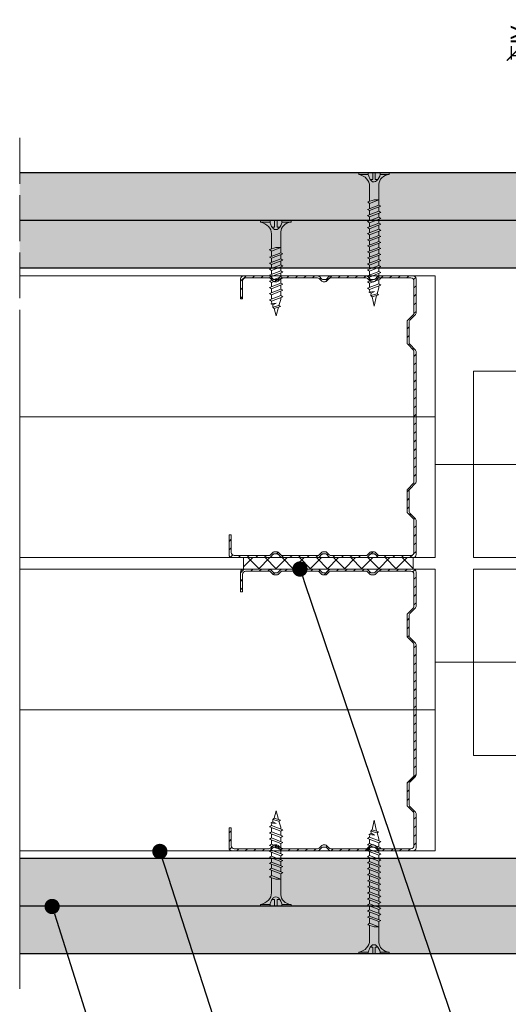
# Model space of a CAD drawing. Header units: millimetres. Extents: x 1770 to 2946, y 954 to 1412.
# Tile 2 of 8: x 1770 to 1898, y 1104 to 1362. Entities that reach past the tile are written whole.
import ezdxf
from ezdxf import colors
from ezdxf.entities.mleader import LeaderData, LeaderLine
from ezdxf.math import Vec2, Vec3

# ---------------------------------------------------------------- set-up
doc = ezdxf.new("R2010")
doc.units = ezdxf.units.MM
doc.linetypes.add('ACAD_ISO02W100', pattern=[15, 12, -3])
for name, color, linetype, lineweight in [('_ISOVER WELNA', 7, 'BATTING', 9), ('_RIGIPS AKCESORIA', 7, 'Continuous', 18), ('_RIGIPS G-K', 7, 'Continuous', 25), ('_RIGIPS PROFIL', 7, 'Continuous', 18), ('OPISY', 7, 'Continuous', 9), ('PRZERYWANA', 7, 'ACAD_ISO02W100', 9), ('WYMIARY', 7, 'Continuous', 25)]:
    doc.layers.add(name, color=color, linetype=linetype, lineweight=lineweight)
doc.styles.get("Standard").update_dxf_attribs({"font": 'arial.ttf'})
doc.linetypes.add('BATTING', pattern='A,0.00254,-2.54,[134,ltypeshp.shx,S=2.54,R=0,X=-2.54,Y=0],-5.08,[134,ltypeshp.shx,S=2.54,R=180,X=2.54,Y=0],-2.54', length=10.16254)
doc.dimstyles.new('ISO-25', dxfattribs={"dimtxt": 5, "dimasz": 2.5, "dimexe": 2.5, "dimexo": 0.625, "dimtad": 1, "dimtxsty": 'Standard', "dimblk": 'ARCHTICK', "dimcen": 2.5, "dimadec": 0, "dimazin": 0, "dimtfac": 1, "dimtmove": 0, "dimatfit": 3, "dimfxl": 1, "dimfxlon": 1, "dimarcsym": 0})
pattern_1 = [(315, (0, -552.8173), (3.367596, 1.122532), [0, -3.175])]
pattern_2 = [(315, (0, -604.6173), (3.367596, 1.122532), [0, -3.175])]

# ---------------------------------------------------------------- blocks, each defined once
blk = doc.blocks.new('TN 35')
at = {"layer": '_RIGIPS AKCESORIA'}
for p, q in [((0, -0.84), (0, 7.16)), ((0, 7.16), (0.46, 7.16)), ((0.46, 7.16), (0.46, 4.78)), ((0.46, 4.78), (0, 4.78)), ((0, 3.5), (1.77, 3.5)), ((0, 2.83), (1.77, 2.83)), ((1.77, 3.5), (1.77, 4.2)), ((1.77, 2.83), (1.77, 2.18)), ((3.02, 4.46), (8.47, 4.46)), ((7.12, 4.46), (7.12, 3.18)), ((8.03, 2.01), (7.12, 4.46)), ((7.12, 3.18), (7.65, 1.53)), ((8.47, 4.46), (8.79, 5)), ((9.61, 1.51), (8.47, 4.46)), ((8.79, 5), (9.93, 2.01)), ((9, 4.46), (10.1, 4.46)), ((10.1, 4.46), (10.41, 5)), ((11.23, 1.51), (10.1, 4.46)), ((10.41, 5), (11.56, 2.01)), ((10.62, 4.46), (11.67, 4.46)), ((11.67, 4.46), (11.99, 5)), ((12.81, 1.51), (11.67, 4.46)), ((11.99, 5), (13.14, 2.01)), ((12.2, 4.46), (13.21, 4.46)), ((13.21, 4.46), (13.52, 5)), ((14.34, 1.51), (13.21, 4.46)), ((13.52, 5), (14.67, 2.01)), ((13.73, 4.46), (14.8, 4.46)), ((14.8, 4.46), (15.12, 5)), ((15.94, 1.51), (14.8, 4.46)), ((15.12, 5), (16.26, 2.01)), ((15.33, 4.46), (16.42, 4.46)), ((16.42, 4.46), (16.73, 5)), ((17.55, 1.51), (16.42, 4.46)), ((16.73, 5), (17.88, 2.01)), ((16.94, 4.46), (17.99, 4.46)), ((17.99, 4.46), (18.31, 5)), ((19.13, 1.51), (17.99, 4.46)), ((18.31, 5), (19.45, 2.01)), ((18.52, 4.46), (19.57, 4.46)), ((19.57, 4.46), (19.88, 5)), ((20.7, 1.51), (19.57, 4.46)), ((19.88, 5), (21.03, 2.01)), ((20.09, 4.46), (21.14, 4.46)), ((21.14, 4.46), (21.46, 5)), ((22.28, 1.51), (21.14, 4.46)), ((21.46, 5), (22.6, 2.01)), ((21.67, 4.46), (22.72, 4.46)), ((22.72, 4.46), (23.03, 5)), ((23.85, 1.51), (22.72, 4.46)), ((23.03, 5), (24.18, 2.01)), ((23.24, 4.46), (24.29, 4.46)), ((24.29, 4.46), (24.61, 5)), ((25.43, 1.51), (24.29, 4.46)), ((24.61, 5), (25.75, 2.01)), ((24.81, 4.46), (25.87, 4.46)), ((25.87, 4.46), (26.18, 5)), ((27, 1.51), (25.87, 4.46)), ((26.18, 5), (27.33, 2.01)), ((26.39, 4.46), (27.44, 4.46)), ((27.44, 4.46), (27.76, 5)), ((28.58, 1.51), (27.44, 4.46)), ((27.76, 5), (28.9, 2.01)), ((27.96, 4.46), (29.13, 4.46)), ((29.13, 4.46), (29.45, 5)), ((30.27, 1.51), (29.13, 4.46)), ((29.45, 5), (30.59, 2.01)), ((29.65, 4.46), (30.15, 4.46)), ((30.15, 4.46), (31.73, 3.98)), ((31.3, 1.83), (31.12, 3.28)), ((31.12, 3.28), (31.59, 2.4)), ((31.73, 3.98), (32.01, 4.37)), ((32.15, 2.36), (31.73, 3.98)), ((32.01, 4.37), (32.48, 2.71)), ((32.48, 2.71), (32.15, 2.36)), ((32.16, 3.85), (35, 3.24)), ((35, 3.24), (32.48, 2.71)), ((0.46, 1.64), (0, 1.64)), ((0.46, -0.84), (0.46, 1.64)), ((7.49, 2.01), (3.55, 2.01)), ((7.65, 1.53), (8.03, 2.01)), ((9.41, 2.01), (8.03, 2.01)), ((9.93, 2.01), (9.61, 1.51)), ((11.04, 2.01), (9.93, 2.01)), ((11.56, 2.01), (11.23, 1.51)), ((12.61, 2.01), (11.56, 2.01)), ((13.14, 2.01), (12.81, 1.51)), ((14.15, 2.01), (13.14, 2.01)), ((14.67, 2.01), (14.34, 1.51)), ((15.74, 2.01), (14.67, 2.01)), ((16.26, 2.01), (15.94, 1.51)), ((17.36, 2.01), (16.26, 2.01)), ((17.88, 2.01), (17.55, 1.51)), ((18.93, 2.01), (17.84, 2.01)), ((19.45, 2.01), (19.13, 1.51)), ((20.51, 2.01), (19.41, 2.01)), ((21.03, 2.01), (20.7, 1.51)), ((22.08, 2.01), (20.99, 2.01)), ((22.6, 2.01), (22.28, 1.51)), ((23.66, 2.01), (22.56, 2.01)), ((24.18, 2.01), (23.85, 1.51)), ((25.23, 2.01), (24.14, 2.01)), ((25.75, 2.01), (25.43, 1.51)), ((26.81, 2.01), (25.71, 2.01)), ((27.33, 2.01), (27, 1.51)), ((28.38, 2.01), (27.33, 2.01)), ((28.9, 2.01), (28.58, 1.51)), ((28.9, 2.01), (30.07, 2.01)), ((30.59, 2.01), (30.27, 1.51)), ((30.59, 2.01), (31.26, 2.12)), ((31.59, 2.4), (31.3, 1.83)), ((32.15, 2.36), (31.59, 2.4)), ((0, -0.84), (0.46, -0.84))]:
    blk.add_line(p, q, dxfattribs=at)
for centre, major_axis, ratio, start_param, end_param in [((3.09, 7.67), (0.17, 3.2), 0.826134, 1.773653, 3.180586), ((-0.04, 0.9), (0, 3.93), 0.848176, -0.720942, -0.151112), ((1.66, 3.18), (0, 0.895), 0.848176, -1.552777, -0.720942), ((1.66, 3.18), (0, 0.895), 0.848176, 3.862535, 4.730408), ((3.37, -1.57), (0.28, 3.57), 0.832181, 0.035984, 1.430787), ((-2.73, 15.91), (0, 14.76), 0.848176, 3.399396, 3.475072), ((0.59, 4.62), (0, 2.81), 0.848176, 3.475072, 3.862535)]:
    blk.add_ellipse(centre, major_axis=major_axis, ratio=ratio, start_param=start_param, end_param=end_param, dxfattribs=at)
blk = doc.blocks.new('TN 25')
at = {"layer": '_RIGIPS AKCESORIA'}
for p, q in [((0, -0.84), (0, 7.16)), ((0, 7.16), (0.46, 7.16)), ((0.46, 7.16), (0.46, 4.78)), ((0.46, 4.78), (0, 4.78)), ((0, 3.5), (1.77, 3.5)), ((0, 2.83), (1.77, 2.83)), ((1.77, 3.5), (1.77, 4.2)), ((1.77, 2.83), (1.77, 2.18)), ((3.02, 4.46), (8.47, 4.46)), ((7.12, 4.46), (7.12, 3.18)), ((8.03, 2.01), (7.12, 4.46)), ((7.12, 3.18), (7.65, 1.53)), ((8.47, 4.46), (8.79, 5)), ((9.61, 1.51), (8.47, 4.46)), ((8.79, 5), (9.93, 2.01)), ((9, 4.46), (10.1, 4.46)), ((10.1, 4.46), (10.41, 5)), ((11.23, 1.51), (10.1, 4.46)), ((10.41, 5), (11.56, 2.01)), ((10.62, 4.46), (11.67, 4.46)), ((11.67, 4.46), (11.99, 5)), ((12.81, 1.51), (11.67, 4.46)), ((11.99, 5), (13.14, 2.01)), ((12.2, 4.46), (13.21, 4.46)), ((13.21, 4.46), (13.52, 5)), ((14.34, 1.51), (13.21, 4.46)), ((13.52, 5), (14.67, 2.01)), ((13.73, 4.46), (14.8, 4.46)), ((14.8, 4.46), (15.12, 5)), ((15.94, 1.51), (14.8, 4.46)), ((15.12, 5), (16.26, 2.01)), ((15.33, 4.46), (16.42, 4.46)), ((16.42, 4.46), (16.73, 5)), ((17.55, 1.51), (16.42, 4.46)), ((16.73, 5), (17.88, 2.01)), ((16.94, 4.46), (17.99, 4.46)), ((17.99, 4.46), (18.31, 5)), ((19.13, 1.51), (17.99, 4.46)), ((18.31, 5), (19.45, 2.01)), ((18.52, 4.46), (19.68, 4.46)), ((19.68, 4.46), (20, 5)), ((20.82, 1.51), (19.68, 4.46)), ((20, 5), (21.14, 2.01)), ((20.21, 4.46), (20.7, 4.46)), ((20.7, 4.46), (22.28, 3.98)), ((21.85, 1.83), (21.67, 3.28)), ((21.67, 3.28), (22.14, 2.4)), ((22.28, 3.98), (22.56, 4.37)), ((22.7, 2.36), (22.28, 3.98)), ((22.56, 4.37), (23.03, 2.71)), ((23.03, 2.71), (22.7, 2.36)), ((22.71, 3.85), (25, 3.24)), ((25, 3.24), (23.03, 2.71)), ((0.46, 1.64), (0, 1.64)), ((0.46, -0.84), (0.46, 1.64)), ((7.49, 2.01), (3.55, 2.01)), ((7.65, 1.53), (8.03, 2.01)), ((9.41, 2.01), (8.03, 2.01)), ((9.93, 2.01), (9.61, 1.51)), ((11.04, 2.01), (9.93, 2.01)), ((11.56, 2.01), (11.23, 1.51)), ((12.61, 2.01), (11.56, 2.01)), ((13.14, 2.01), (12.81, 1.51)), ((14.15, 2.01), (13.14, 2.01)), ((14.67, 2.01), (14.34, 1.51)), ((15.74, 2.01), (14.67, 2.01)), ((16.26, 2.01), (15.94, 1.51)), ((17.36, 2.01), (16.26, 2.01)), ((17.88, 2.01), (17.55, 1.51)), ((18.93, 2.01), (17.88, 2.01)), ((19.45, 2.01), (19.13, 1.51)), ((19.45, 2.01), (20.62, 2.01)), ((21.14, 2.01), (20.82, 1.51)), ((21.14, 2.01), (21.81, 2.12)), ((22.14, 2.4), (21.85, 1.83)), ((22.7, 2.36), (22.14, 2.4)), ((0, -0.84), (0.46, -0.84))]:
    blk.add_line(p, q, dxfattribs=at)
for centre, major_axis, ratio, start_param, end_param in [((3.09, 7.67), (0.17, 3.2), 0.826134, 1.773653, 3.180586), ((-0.04, 0.9), (0, 3.93), 0.848176, -0.720942, -0.151112), ((1.66, 3.18), (0, 0.895), 0.848176, -1.552777, -0.720942), ((1.66, 3.18), (0, 0.895), 0.848176, 3.862535, 4.730408), ((3.37, -1.57), (0.28, 3.57), 0.832181, 0.035984, 1.430787), ((-2.73, 15.91), (0, 14.76), 0.848176, 3.399396, 3.475072), ((0.59, 4.62), (0, 2.81), 0.848176, 3.475072, 3.862535)]:
    blk.add_ellipse(centre, major_axis=major_axis, ratio=ratio, start_param=start_param, end_param=end_param, dxfattribs=at)
blk = doc.blocks.new('CW 75 ULTRASTIL')
h = blk.add_hatch()
h.set_pattern_fill('ANSI31', color=256, scale=0.5, style=0)
h.paths.add_polyline_path([(106.07, 103.31, -0.414214), (106.87, 104.11), (115.19, 104.11, -0.198912), (115.55, 103.96), (116.25, 103.25, 0.198912), (116.61, 103.11), (117.19, 103.11, 0.198912), (117.55, 103.25), (118.25, 103.96, -0.198912), (118.61, 104.11), (127.89, 104.11, -0.198912), (128.25, 103.96), (128.95, 103.25, 0.198912), (129.31, 103.11), (129.89, 103.11, 0.198912), (130.25, 103.25), (130.95, 103.96, -0.198912), (131.31, 104.11), (140.59, 104.11, -0.198912), (140.95, 103.96), (141.65, 103.25, 0.198912), (142.01, 103.11), (142.59, 103.11, 0.198912), (142.95, 103.25), (143.65, 103.96, -0.198912), (144.01, 104.11), (153.17, 104.11, -0.414214), (153.97, 103.31), (153.97, 98.66), (154.52, 98.66), (154.52, 103.86, 0.414214), (153.72, 104.66), (144.01, 104.66, 0.198912), (143.65, 104.51), (142.95, 103.8, -0.198912), (142.59, 103.66), (142.01, 103.66, -0.198912), (141.65, 103.8), (140.95, 104.51, 0.198912), (140.59, 104.66), (131.31, 104.66, 0.198912), (130.95, 104.51), (130.25, 103.8, -0.198912), (129.89, 103.66), (129.31, 103.66, -0.198912), (128.95, 103.8), (128.25, 104.51, 0.198912), (127.89, 104.66), (118.61, 104.66, 0.198912), (118.25, 104.51), (117.55, 103.8, -0.198912), (117.19, 103.66), (116.61, 103.66, -0.198912), (116.25, 103.8), (115.55, 104.51, 0.198912), (115.19, 104.66), (106.32, 104.66, 0.414214), (105.52, 103.86), (105.52, 94.86, 0.198912), (105.67, 94.51), (107.17, 93, -0.198912), (107.32, 92.65), (107.32, 87.06, -0.198912), (107.17, 86.71), (105.67, 85.2, 0.198912), (105.52, 84.85), (105.52, 50.66, 0.198912), (105.67, 50.31), (107.17, 48.8, -0.198912), (107.32, 48.45), (107.32, 42.86, -0.198912), (107.17, 42.51), (105.67, 41, 0.198912), (105.52, 40.65), (105.52, 31.66, 0.414214), (106.32, 30.86), (115.19, 30.86, 0.198912), (115.55, 31), (116.25, 31.71, -0.198912), (116.61, 31.86), (117.19, 31.86, -0.198912), (117.55, 31.71), (118.25, 31, 0.198912), (118.61, 30.86), (127.89, 30.86, 0.198912), (128.25, 31), (128.95, 31.71, -0.198912), (129.31, 31.86), (129.89, 31.86, -0.198912), (130.25, 31.71), (130.95, 31, 0.198912), (131.31, 30.86), (140.59, 30.86, 0.198912), (140.95, 31), (141.65, 31.71, -0.198912), (142.01, 31.86), (142.59, 31.86, -0.198912), (142.95, 31.71), (143.65, 31, 0.198912), (144.01, 30.86), (150.72, 30.86, 0.414214), (151.52, 31.66), (151.52, 36.86), (150.97, 36.86), (150.97, 32.21, -0.414214), (150.17, 31.41), (144.01, 31.41, -0.198912), (143.65, 31.55), (142.95, 32.26, 0.198912), (142.59, 32.41), (142.01, 32.41, 0.198912), (141.65, 32.26), (140.95, 31.55, -0.198912), (140.59, 31.41), (131.31, 31.41, -0.198912), (130.95, 31.55), (130.25, 32.26, 0.198912), (129.89, 32.41), (129.31, 32.41, 0.198912), (128.95, 32.26), (128.25, 31.55, -0.198912), (127.89, 31.41), (118.61, 31.41, -0.198912), (118.25, 31.55), (117.55, 32.26, 0.198912), (117.19, 32.41), (116.61, 32.41, 0.198912), (116.25, 32.26), (115.55, 31.55, -0.198912), (115.19, 31.41), (106.87, 31.41, -0.414214), (106.07, 32.21), (106.07, 40.65, -0.198912), (106.22, 41), (107.72, 42.51, 0.198912), (107.87, 42.86), (107.87, 48.45, 0.198912), (107.72, 48.8), (106.22, 50.31, -0.198912), (106.07, 50.66), (106.07, 84.85, -0.198912), (106.22, 85.2), (107.72, 86.71, 0.198912), (107.87, 87.06), (107.87, 92.65, 0.198912), (107.72, 93), (106.22, 94.51, -0.198912), (106.07, 94.86)])
at = {"layer": '_RIGIPS PROFIL'}
for p, q in [((105.52, 103.86), (105.52, 94.86)), ((106.07, 103.31), (106.07, 94.86)), ((115.19, 104.66), (106.32, 104.66)), ((115.19, 104.11), (106.87, 104.11)), ((115.55, 104.51), (116.25, 103.8)), ((115.55, 103.96), (116.25, 103.25)), ((117.19, 103.66), (116.61, 103.66)), ((118.25, 104.51), (117.55, 103.8)), ((118.25, 103.96), (117.55, 103.25)), ((127.89, 104.66), (118.61, 104.66)), ((127.89, 104.11), (118.61, 104.11)), ((128.25, 104.51), (128.95, 103.8)), ((128.25, 103.96), (128.95, 103.25)), ((129.89, 103.66), (129.31, 103.66)), ((130.95, 104.51), (130.25, 103.8)), ((130.95, 103.96), (130.25, 103.25)), ((131.31, 104.66), (140.59, 104.66)), ((131.31, 104.11), (140.59, 104.11)), ((140.95, 104.51), (141.65, 103.8)), ((140.95, 103.96), (141.65, 103.25)), ((142.59, 103.66), (142.01, 103.66)), ((143.65, 104.51), (142.95, 103.8)), ((143.65, 103.96), (142.95, 103.25)), ((153.72, 104.66), (144.01, 104.66)), ((153.17, 104.11), (144.01, 104.11)), ((153.97, 98.66), (153.97, 103.31)), ((154.52, 98.66), (154.52, 103.86)), ((117.19, 103.11), (116.61, 103.11)), ((129.89, 103.11), (129.31, 103.11)), ((142.59, 103.11), (142.01, 103.11)), ((153.97, 98.66), (154.52, 98.66)), ((107.17, 93), (105.67, 94.51)), ((107.72, 93), (106.22, 94.51)), ((107.32, 92.65), (107.32, 87.06)), ((107.87, 92.65), (107.87, 87.06)), ((107.17, 86.71), (105.67, 85.2)), ((107.72, 86.71), (106.22, 85.2)), ((105.52, 84.85), (105.52, 50.66)), ((106.07, 84.85), (106.07, 50.66)), ((107.17, 48.8), (105.67, 50.31)), ((107.72, 48.8), (106.22, 50.31)), ((107.32, 42.86), (107.32, 48.45)), ((107.87, 42.86), (107.87, 48.45)), ((107.17, 42.51), (105.67, 41)), ((107.72, 42.51), (106.22, 41)), ((105.52, 31.66), (105.52, 40.65)), ((106.07, 32.21), (106.07, 40.65)), ((150.97, 36.86), (150.97, 32.21)), ((150.97, 36.86), (151.52, 36.86)), ((151.52, 36.86), (151.52, 31.66)), ((115.19, 31.41), (106.87, 31.41)), ((115.55, 31.55), (116.25, 32.26)), ((115.55, 31), (116.25, 31.71)), ((117.19, 32.41), (116.61, 32.41)), ((117.19, 31.86), (116.61, 31.86)), ((118.25, 31.55), (117.55, 32.26)), ((118.25, 31), (117.55, 31.71)), ((127.89, 31.41), (118.61, 31.41)), ((128.25, 31.55), (128.95, 32.26)), ((128.25, 31), (128.95, 31.71)), ((129.89, 32.41), (129.31, 32.41)), ((129.89, 31.86), (129.31, 31.86)), ((130.95, 31.55), (130.25, 32.26)), ((130.95, 31), (130.25, 31.71)), ((131.31, 31.41), (140.59, 31.41)), ((140.95, 31.55), (141.65, 32.26)), ((140.95, 31), (141.65, 31.71)), ((142.59, 32.41), (142.01, 32.41)), ((142.59, 31.86), (142.01, 31.86)), ((143.65, 31.55), (142.95, 32.26)), ((143.65, 31), (142.95, 31.71)), ((150.17, 31.41), (144.01, 31.41)), ((115.19, 30.86), (106.32, 30.86)), ((127.89, 30.86), (118.61, 30.86)), ((131.31, 30.86), (140.59, 30.86)), ((150.72, 30.86), (144.01, 30.86))]:
    blk.add_line(p, q, dxfattribs=at)
for centre, radius, start, end in [((106.32, 103.86), 0.8, 90, 180), ((106.87, 103.31), 0.8, 90, 180), ((115.19, 104.16), 0.5, 45, 90), ((115.19, 103.61), 0.5, 45, 90), ((116.61, 104.16), 0.5, 225, 270), ((116.61, 103.61), 0.5, 225, 270), ((117.19, 104.16), 0.5, 270, 315), ((117.19, 103.61), 0.5, 270, 315), ((118.61, 104.16), 0.5, 90, 135), ((118.61, 103.61), 0.5, 90, 135), ((127.89, 104.16), 0.5, 45, 90), ((127.89, 103.61), 0.5, 45, 90), ((129.31, 104.16), 0.5, 225, 270), ((129.31, 103.61), 0.5, 225, 270), ((129.89, 104.16), 0.5, 270, 315), ((129.89, 103.61), 0.5, 270, 315), ((131.31, 104.16), 0.5, 90, 135), ((131.31, 103.61), 0.5, 90, 135), ((140.59, 104.16), 0.5, 45, 90), ((140.59, 103.61), 0.5, 45, 90), ((142.01, 104.16), 0.5, 225, 270), ((142.01, 103.61), 0.5, 225, 270), ((142.59, 104.16), 0.5, 270, 315), ((142.59, 103.61), 0.5, 270, 315), ((144.01, 104.16), 0.5, 90, 135), ((144.01, 103.61), 0.5, 90, 135), ((153.17, 103.31), 0.8, 0, 90), ((153.72, 103.86), 0.8, 0, 90), ((106.02, 94.86), 0.5, 180, 225), ((106.57, 94.86), 0.5, 180, 225), ((106.82, 92.65), 0.5, 0, 45), ((107.37, 92.65), 0.5, 0, 45), ((106.02, 84.85), 0.5, 135, 180), ((106.57, 84.85), 0.5, 135, 180), ((106.82, 87.06), 0.5, 315, 0), ((107.37, 87.06), 0.5, 315, 0), ((106.02, 50.66), 0.5, 180, 225), ((106.57, 50.66), 0.5, 180, 225), ((106.82, 48.45), 0.5, 0, 45), ((107.37, 48.45), 0.5, 0, 45), ((106.82, 42.86), 0.5, 315, 0), ((107.37, 42.86), 0.5, 315, 0), ((106.02, 40.65), 0.5, 135, 180), ((106.57, 40.65), 0.5, 135, 180), ((106.32, 31.66), 0.8, 180, 270), ((106.87, 32.21), 0.8, 180, 270), ((115.19, 31.91), 0.5, 270, 315), ((115.19, 31.36), 0.5, 270, 315), ((116.61, 31.91), 0.5, 90, 135), ((116.61, 31.36), 0.5, 90, 135), ((117.19, 31.91), 0.5, 45, 90), ((117.19, 31.36), 0.5, 45, 90), ((118.61, 31.91), 0.5, 225, 270), ((118.61, 31.36), 0.5, 225, 270), ((127.89, 31.91), 0.5, 270, 315), ((127.89, 31.36), 0.5, 270, 315), ((129.31, 31.91), 0.5, 90, 135), ((129.31, 31.36), 0.5, 90, 135), ((129.89, 31.91), 0.5, 45, 90), ((129.89, 31.36), 0.5, 45, 90), ((131.31, 31.91), 0.5, 225, 270), ((131.31, 31.36), 0.5, 225, 270), ((140.59, 31.91), 0.5, 270, 315), ((140.59, 31.36), 0.5, 270, 315), ((142.01, 31.91), 0.5, 90, 135), ((142.01, 31.36), 0.5, 90, 135), ((142.59, 31.91), 0.5, 45, 90), ((142.59, 31.36), 0.5, 45, 90), ((144.01, 31.91), 0.5, 225, 270), ((144.01, 31.36), 0.5, 225, 270), ((150.17, 32.21), 0.8, 270, 0), ((150.72, 31.66), 0.8, 270, 0)]:
    blk.add_arc(centre, radius, start, end, dxfattribs=at)
blk = doc.blocks.new('_Dot')
at = {"color": 0, "linetype": 'ByBlock', "lineweight": -2}
blk.add_line((-0.5, 0), (-1, 0), dxfattribs=at)
at = {"color": 0, "linetype": 'ByBlock', "const_width": 0.5}
blk.add_lwpolyline([(-0.25, 0, 1), (0.25, 0, 1)], format="xyb", close=True, dxfattribs=at)
blk = doc.blocks.new('_ArchTick')
at = {"color": 0, "linetype": 'ByBlock', "const_width": 0.15}
blk.add_lwpolyline([(-0.5, -0.5), (0.5, 0.5)], dxfattribs=at)
blk = doc.blocks.new('*D22')
at = {"layer": 'Defpoints', "color": 0, "transparency": 16777216}
for p in [(1899.13, 1352.85), (1909.88, 1297.25), (1899.13, 1283.85)]:
    blk.add_point(p, dxfattribs=at)
at = {"layer": 'WYMIARY', "color": 0, "lineweight": -2, "transparency": 16777216}
for p, q in [((1899.13, 1351.85), (1899.13, 1355.35)), ((1909.88, 1351.85), (1909.88, 1355.35)), ((1909.88, 1352.85), (1899.13, 1352.85))]:
    blk.add_line(p, q, dxfattribs=at)
at = {"layer": 'WYMIARY', "color": 0, "lineweight": -2, "transparency": 16777216, "xscale": 2.5, "yscale": 2.5, "zscale": 2.5, "rotation": 180}
blk.add_blockref('_ArchTick', (1899.13, 1352.85), dxfattribs=at)
at = {"layer": 'WYMIARY', "color": 0, "lineweight": -2, "transparency": 16777216, "xscale": 2.5, "yscale": 2.5, "zscale": 2.5}
blk.add_blockref('_ArchTick', (1909.88, 1352.85), dxfattribs=at)
at = {"layer": 'WYMIARY', "color": 0, "transparency": 16777216, "insert": (1904.51, 1358.84), "char_height": 5, "attachment_point": 5}
blk.add_mtext('≥20', dxfattribs=at)

msp = doc.modelspace()

# ---------------------------------------------------------------- hatches: boundary and pattern name
at = {"layer": '_RIGIPS G-K'}
h = msp.add_hatch(dxfattribs=at)
h.set_pattern_fill('DOTS', color=256, scale=2, angle=-45, style=0)
h.set_pattern_definition(pattern_1)
h.paths.add_polyline_path([(1909.883, 1322.249), (1770.275, 1322.249), (1770.275, 1309.749), (1909.883, 1309.749)])
h.paths.add_polyline_path([(2151.803, 1322.249), (1929.883, 1322.249), (1929.883, 1309.749), (2151.803, 1309.749)])
h = msp.add_hatch(dxfattribs=at)
h.set_pattern_fill('DOTS', color=256, scale=2, angle=-45, style=0)
h.set_pattern_definition(pattern_1)
h.paths.add_polyline_path([(1959.883, 1309.749), (1770.275, 1309.749), (1770.275, 1297.249), (1959.883, 1297.249)])
h.paths.add_polyline_path([(2151.803, 1309.749), (1979.883, 1309.749), (1979.883, 1297.249), (2151.803, 1297.249)])
h = msp.add_hatch(dxfattribs=at)
h.set_pattern_fill('ANSI37', color=256, angle=90, style=0)
h.set_pattern_definition([(135, (3572.8752, -260.9307), (-2.245064, -2.245064), []), (225, (3572.8752, -260.9307), (2.245064, -2.245064), [])])
h.paths.add_polyline_path([(1873.328, 1221.449), (1873.328, 1218.449), (1864.455, 1218.449), (1828.928, 1218.449), (1828.928, 1221.449), (1835.641, 1221.449)])
h = msp.add_hatch(dxfattribs=at)
h.set_pattern_fill('DOTS', color=256, scale=2, angle=-45, style=0)
h.set_pattern_definition(pattern_2)
h.paths.add_polyline_path([(1959.883, 1142.649), (1770.275, 1142.649), (1770.275, 1130.149), (1959.883, 1130.149)])
h.paths.add_polyline_path([(2151.803, 1142.649), (1979.883, 1142.649), (1979.883, 1130.149), (2151.803, 1130.149)])
h = msp.add_hatch(dxfattribs=at)
h.set_pattern_fill('DOTS', color=256, scale=2, angle=-45, style=0)
h.set_pattern_definition(pattern_2)
h.paths.add_polyline_path([(1909.883, 1130.149), (1770.275, 1130.149), (1770.275, 1117.649), (1909.883, 1117.649)])
h.paths.add_polyline_path([(2151.803, 1130.149), (1929.883, 1130.149), (1929.883, 1117.649), (2151.803, 1117.649)])

# ---------------------------------------------------------------- linework, layer by layer
at = {"layer": '_ISOVER WELNA', "ltscale": 3.6}
for p, q in [((1879.128, 1258.349), (1770.275, 1258.349)), ((1879.128, 1181.549), (1770.275, 1181.549))]:
    msp.add_line(p, q, dxfattribs=at)
at = {"layer": '_ISOVER WELNA', "ltscale": 2.4}
for p, q in [((2042.95, 1245.849), (1879.128, 1245.849)), ((2042.95, 1194.049), (1879.128, 1194.049))]:
    msp.add_line(p, q, dxfattribs=at)
at = {"layer": '_RIGIPS AKCESORIA'}
for p, q in [((1828.928, 1218.449), (1828.928, 1221.449)), ((1873.328, 1218.449), (1873.328, 1221.449))]:
    msp.add_line(p, q, dxfattribs=at)
at = {"layer": '_RIGIPS G-K'}
for p, q in [((1909.883, 1322.249), (1770.275, 1322.249)), ((2151.803, 1309.749), (1770.275, 1309.749)), ((2151.803, 1297.249), (1770.275, 1297.249)), ((2151.803, 1142.649), (1770.275, 1142.649)), ((2151.803, 1130.149), (1770.275, 1130.149)), ((1909.883, 1117.649), (1770.275, 1117.649))]:
    msp.add_line(p, q, dxfattribs=at)
at = {"layer": '_RIGIPS PROFIL'}
for p, q in [((1770.275, 1295.249), (1879.128, 1295.249)), ((1879.128, 1221.449), (1879.128, 1295.249)), ((1889.128, 1270.249), (2032.95, 1270.249)), ((1889.128, 1221.449), (1889.128, 1270.249)), ((1770.275, 1221.449), (1879.128, 1221.449)), ((1889.128, 1221.449), (2032.95, 1221.449)), ((1770.275, 1218.449), (1879.128, 1218.449)), ((1879.128, 1144.649), (1879.128, 1218.449)), ((1889.128, 1169.649), (1889.128, 1218.449)), ((1889.128, 1218.449), (2032.95, 1218.449)), ((1889.128, 1169.649), (2032.95, 1169.649)), ((1770.275, 1144.649), (1879.128, 1144.649))]:
    msp.add_line(p, q, dxfattribs=at)
at = {"layer": 'PRZERYWANA'}
for p in [(1770.275, 1331.349), (1770.275, 1282.549)]:
    msp.add_line(p, (1770.275, 1108.549), dxfattribs=at)

# ---------------------------------------------------------------- block references
at = {"layer": '_RIGIPS AKCESORIA', "rotation": 270}
for name, p in [('TN 35', (1859.928, 1322.249)), ('TN 25', (1834.217, 1309.749))]:
    msp.add_blockref(name, p, dxfattribs=at)
at = {"layer": '_RIGIPS AKCESORIA', "xscale": -1, "rotation": 270}
for name, p in [('TN 25', (1834.217, 1130.149)), ('TN 35', (1859.928, 1117.649))]:
    msp.add_blockref(name, p, dxfattribs=at)
at = {"layer": '_RIGIPS PROFIL', "rotation": 180}
for p in [(1979.648, 1326.106), (1979.648, 1249.306)]:
    msp.add_blockref('CW 75 ULTRASTIL', p, dxfattribs=at)

# ---------------------------------------------------------------- dimensions: what is measured, and where the dimension line sits
at = {"layer": 'WYMIARY'}
dim = msp.add_linear_dim(base=(1899.128, 1352.848), p1=(1909.883, 1297.249), p2=(1899.128, 1283.849), text='≥20', dimstyle='ISO-25', override={"dimtad": 3, "dimtmove": 2}, dxfattribs=at)
dim.commit()
dim.dimension.update_dxf_attribs({"geometry": '*D22', "text_midpoint": (1904.505, 1358.838)})

# ---------------------------------------------------------------- leaders
at = {"layer": 'OPISY'}
ml = msp.add_multileader_mtext('Standard', dxfattribs=at)
ml.set_content('4', color=256)
ml.set_leader_properties()
ml.set_arrow_properties(name='DOT')
ml.build(insert=Vec2(0, 0))
ctx = ml.context
ctx.base_point, ctx.char_height, ctx.landing_gap_size, ctx.plane_origin = Vec3(1909.099, 1072.739), 10, 4, Vec3(1716.511, 929.08)
notes = []
notes.append((ctx, [(0, (1, 1, 0), (1893.099, 1072.739), (1, 0), 16, [(0, [(1843.698, 1218.449)], 0, [])])]))
ctx.mtext.insert, ctx.mtext.flow_direction = Vec3(1913.099, 1078.739), 5
ml = msp.add_multileader_mtext('Standard', dxfattribs=at)
ml.set_content('6', color=256)
ml.set_leader_properties()
ml.set_arrow_properties(name='DOT')
ml.build(insert=Vec2(0, 0))
ctx = ml.context
ctx.base_point, ctx.char_height, ctx.landing_gap_size, ctx.plane_origin = Vec3(1846.235, 1072.739), 10, 4, Vec3(1653.646, 929.08)
notes.append((ctx, [(0, (1, 1, 0), (1830.235, 1072.739), (1, 0), 16, [(0, [(1807.002, 1144.494)], 0, [])])]))
ctx.mtext.insert, ctx.mtext.flow_direction = Vec3(1850.235, 1077.825), 5
ml = msp.add_multileader_mtext('Standard', dxfattribs=at)
ml.set_content('1', color=256)
ml.set_leader_properties()
ml.set_arrow_properties(name='DOT')
ml.build(insert=Vec2(0, 0))
ctx = ml.context
ctx.base_point, ctx.char_height, ctx.landing_gap_size, ctx.plane_origin = Vec3(1812.924, 1072.739), 10, 4, Vec3(1620.335, 929.08)
notes.append((ctx, [(0, (1, 1, 0), (1796.924, 1072.739), (1, 0), 16, [(0, [(1778.773, 1130.078)], 0, [])])]))
ctx.mtext.insert, ctx.mtext.flow_direction = Vec3(1816.924, 1078.739), 5
for ctx, leaders in notes:
    for number, flags, end, landing, length, lines in leaders:
        leader = LeaderData()
        leader.index, (leader.has_last_leader_line, leader.has_dogleg_vector, leader.attachment_direction) = number, flags
        leader.last_leader_point, leader.dogleg_vector, leader.dogleg_length = Vec3(end), Vec3(landing), length
        for number, points, colour, breaks in lines:
            line = LeaderLine()
            line.index, line.vertices, line.color, line.breaks = number, Vec3.list(points), colors.encode_raw_color(colour), breaks
            leader.lines.append(line)
        ctx.leaders.append(leader)

doc.saveas('drawing.dxf')
